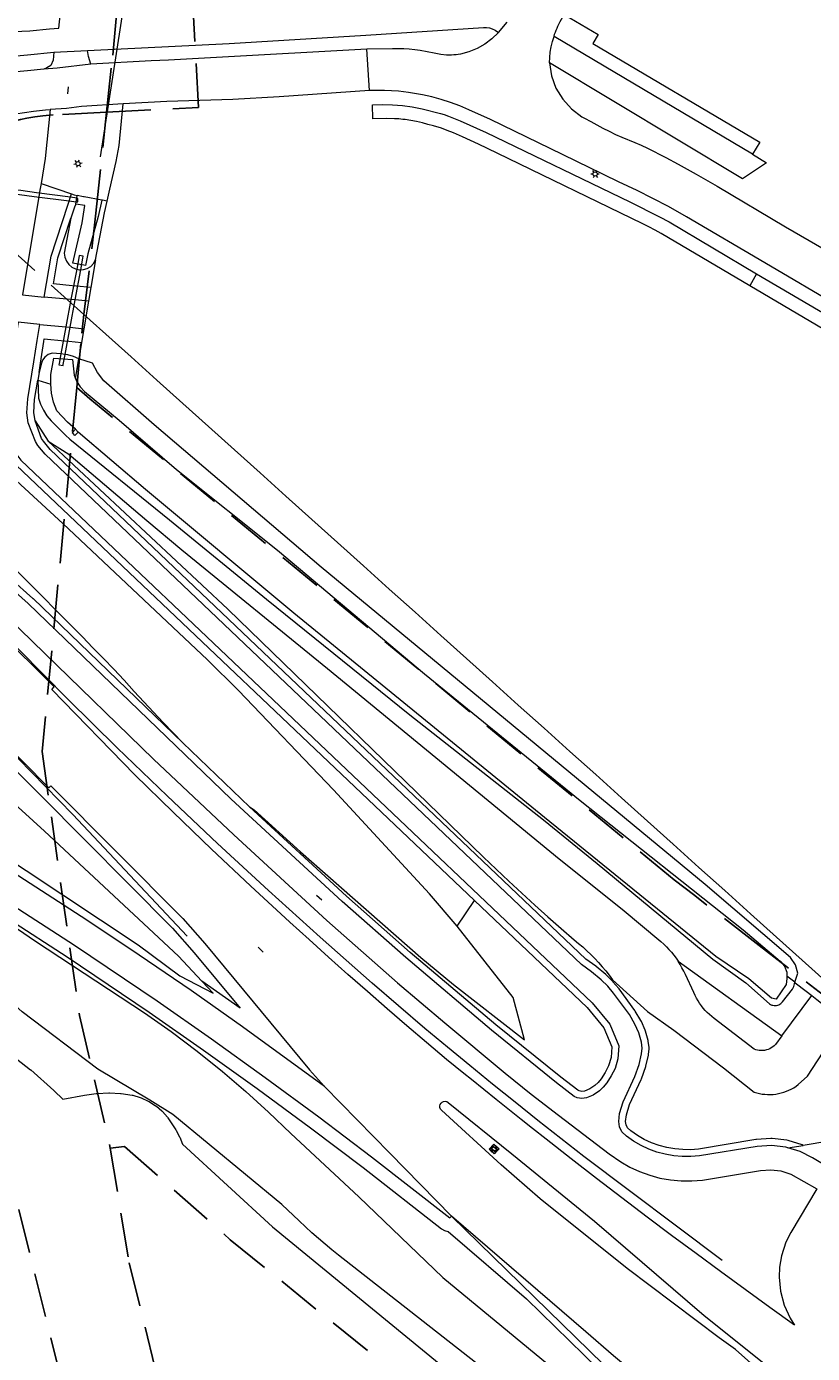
# Model space of a CAD drawing. Header units: metres. Extents: x 89872 to 94585, y 463299 to 469000.
# Tile 64 of 230: x 90656 to 90769, y 464753 to 464944. Entities that reach past the tile are written whole.
import ezdxf
from ezdxf.enums import TextEntityAlignment as Align

# ---------------------------------------------------------------- set-up
doc = ezdxf.new("R2010")
doc.units = ezdxf.units.M
doc.linetypes.add('HIDDEN', pattern=[9.525, 6.35, -3.175])
doc.layers.get('0').update_dxf_attribs({"linetype": 'CONTINUOUS'})
for name, color, linetype, lineweight in [('B-WE-BV-GELEIDECONSTRUCTIE-G', 251, 'CONTINUOUS', 13), ('B-WE-GR-BEPLANTING_CULTUUR-G', 251, 'CONTINUOUS', 13), ('B-WE-KL-ET_LS_OV_LICHTMAST-S', 251, 'CONTINUOUS', 13), ('B-WE-KW-KUNSTWERK_DUIKER-G', 251, 'CONTINUOUS', 13), ('B-WE-OG-TOPOGRAFIE_STRAATNAAM-T18', 251, 'CONTINUOUS', 13), ('B-WE-OG-TOPOGRAFIE_WATER-GV', 251, 'CONTINUOUS', 13), ('B-WE-VH-VERHARDING-GV', 251, 'CONTINUOUS', 13), ('B-WE-VV-VERKEERSTEKEN-G', 251, 'CONTINUOUS', 13), ('Percelen', 10, 'HIDDEN', 25)]:
    doc.layers.add(name, color=color, linetype=linetype, lineweight=lineweight)
doc.styles.get("Standard").update_dxf_attribs({"font": 'isocp.shx'})

# ---------------------------------------------------------------- blocks, each defined once
blk = doc.blocks.new('Q_LICHTMAST')
for points in [[(-0.26, 0.15), (-0.52, 0.3)], [(0, 0.3), (0, 0.6)], [(0.26, 0.15), (0.52, 0.3)], [(-0.26, -0.15), (-0.52, -0.3)], [(0, -0.3), (0, -0.6)], [(0.26, -0.15), (0.52, -0.3)]]:
    blk.add_lwpolyline(points)
blk.add_circle((0, 0), 0.3)
blk = doc.blocks.new('Q_VERKEERSBORD')
for points in [[(-0.5, 0.5), (0.5, 0.5), (0.5, -0.5), (-0.5, -0.5)], [(-0.37, 0.22), (0.36, 0.22), (0.36, -0.21), (-0.37, -0.21)]]:
    blk.add_lwpolyline(points, close=True)
for points in [[(-0.44, 0.46), (0.44, 0.46, -0.414214), (0.46, 0.44), (0.46, -0.44, -0.414214), (0.44, -0.46), (-0.44, -0.46, -0.414214), (-0.46, -0.44), (-0.46, 0.44), (-0.46, 0.44), (-0.46, 0.45), (-0.46, 0.45), (-0.46, 0.45), (-0.46, 0.45), (-0.46, 0.45), (-0.46, 0.45), (-0.46, 0.46), (-0.46, 0.46), (-0.46, 0.46), (-0.45, 0.46), (-0.45, 0.46), (-0.45, 0.46), (-0.45, 0.46), (-0.45, 0.46), (-0.45, 0.46), (-0.44, 0.46), (-0.44, 0.46)], [(-0.29, 0.16), (0.28, 0.16, -0.414214), (0.3, 0.14), (0.3, -0.13, -0.414214), (0.28, -0.16), (-0.29, -0.16, -0.414214), (-0.31, -0.13), (-0.31, 0.14), (-0.31, 0.14), (-0.31, 0.14), (-0.31, 0.14), (-0.31, 0.15), (-0.31, 0.15), (-0.31, 0.15), (-0.3, 0.15), (-0.3, 0.15), (-0.3, 0.15), (-0.3, 0.16), (-0.3, 0.16), (-0.3, 0.16), (-0.3, 0.16), (-0.29, 0.16), (-0.29, 0.16), (-0.29, 0.16), (-0.29, 0.16), (-0.29, 0.16)]]:
    blk.add_lwpolyline(points, format="xyb")

msp = doc.modelspace()

# ---------------------------------------------------------------- linework, layer by layer
at = {"layer": 'B-WE-BV-GELEIDECONSTRUCTIE-G'}
for p, q in [((90663.2, 464918.89), (90663.39, 464920.1)), ((90664.51, 464918.67), (90663.2, 464918.89))]:
    msp.add_line(p, q, dxfattribs=at)
for points in [[(90756.29, 464766.69), (90736.36, 464781.68), (90733.06, 464784.27), (90729.77, 464786.87), (90726.49, 464789.49), (90723.22, 464792.12), (90719.97, 464794.77), (90716.73, 464797.43), (90713.49, 464800.1), (90705.91, 464806.64), (90698.4, 464813.27), (90690.97, 464819.98), (90683.61, 464826.77), (90676.35, 464833.63), (90669.17, 464840.56), (90662.07, 464847.58), (90655.04, 464854.68), (90647.52, 464862.17), (90638.76, 464870.59)], [(90637.15, 464857.18), (90662.79, 464830.95), (90679.24, 464813.41)]]:
    msp.add_lwpolyline(points, dxfattribs=at)
at = {"layer": 'B-WE-GR-BEPLANTING_CULTUUR-G'}
for p, q in [((90663.15, 464893.78), (90663.63, 464896.58)), ((90657.73, 464893.52), (90659.61, 464892.93)), ((90766.77, 464806.78), (90765.63, 464807.66))]:
    msp.add_line(p, q, dxfattribs=at)
msp.add_lwpolyline([(90667.7, 464919.3), (90668.11, 464921.05), (90669.03, 464925.03), (90669.45, 464927.33), (90670.03, 464933.31)], dxfattribs=at)
at = {"layer": 'B-WE-KW-KUNSTWERK_DUIKER-G'}
msp.add_line((90670.34, 464949.22), (90666.71, 464925.71), dxfattribs=at)
for points in [[(90657.56, 464920.52), (90655.29, 464920.83), (90654.69, 464920.91), (90654.46, 464920.94), (90654.38, 464920.35), (90654.6, 464920.33), (90655.08, 464920.26), (90657.22, 464919.99), (90662.25, 464919.35), (90663.25, 464919.22), (90663.52, 464919.19), (90663.51, 464919.71), (90663.33, 464919.74), (90662.42, 464919.86), (90657.56, 464920.52)], [(90663.11, 464905.07), (90663.91, 464909.43), (90664.21, 464911.1), (90664.27, 464911.39), (90663.71, 464911.49), (90663.64, 464911.13), (90663.34, 464909.51), (90662.51, 464905.12), (90661.78, 464901.19), (90661.04, 464897.29), (90660.79, 464895.91), (90660.75, 464895.74), (90661.38, 464895.62), (90661.4, 464895.76), (90661.67, 464897.22), (90662.38, 464901.13), (90663.11, 464905.07)]]:
    msp.add_lwpolyline(points, dxfattribs=at)
at = {"layer": 'B-WE-OG-TOPOGRAFIE_STRAATNAAM-T18'}
for p, q in [((90662.04, 464934.78), (90662.14, 464935.78)), ((90697.88, 464819.32), (90698.63, 464818.66)), ((90689.48, 464811.83), (90690.17, 464811.12))]:
    msp.add_line(p, q, dxfattribs=at)
at = {"layer": 'B-WE-OG-TOPOGRAFIE_WATER-GV'}
for p, q in [((90657.92, 464894.63), (90657.73, 464893.52)), ((90663.15, 464886.44), (90663.54, 464886.05))]:
    msp.add_line(p, q, dxfattribs=at)
for points in [[(90666.95, 464919.44), (90666.43, 464917.09), (90664.96, 464911.72), (90664.61, 464910.06), (90662.76, 464910.39), (90664.11, 464916.16), (90664.51, 464918.67)], [(90666.95, 464919.44), (90664.43, 464919.91), (90664.3, 464919.93), (90663.39, 464920.1)], [(90666.06, 464910.84), (90667.32, 464917.62), (90667.7, 464919.3)], [(90667.7, 464919.3), (90667.04, 464919.43), (90666.95, 464919.44)], [(90663.2, 464918.89), (90663.01, 464918.43), (90662.49, 464916.85)], [(90662.49, 464916.85), (90661.51, 464911.83), (90661.61, 464911.23), (90661.86, 464910.66), (90662.2, 464910.2), (90662.65, 464909.82), (90663.16, 464909.55), (90663.34, 464909.51), (90663.72, 464909.43), (90663.91, 464909.43), (90664.29, 464909.44), (90664.84, 464909.6), (90665.35, 464909.9), (90665.77, 464910.33), (90666.06, 464910.84)], [(90663.63, 464896.58), (90662.89, 464896.94), (90662.07, 464897.18), (90661.67, 464897.22), (90661.04, 464897.29), (90659.8, 464897.42), (90659.24, 464897.2), (90658.76, 464896.84), (90658.42, 464896.38), (90658.21, 464895.84), (90657.92, 464894.63)], [(90659.61, 464892.93), (90659.63, 464894.32), (90660.03, 464896.69), (90662.75, 464896.49), (90662.95, 464894.24), (90663.15, 464893.78)], [(90766.77, 464806.78), (90767.19, 464808.07), (90766.89, 464809.31), (90766.15, 464810.36), (90753.88, 464820.85), (90698.56, 464866.58), (90674.47, 464887.1), (90667.25, 464893.44), (90666.34, 464894.64), (90665.63, 464895.97), (90663.63, 464896.58)], [(90657.73, 464893.52), (90657.82, 464890.91), (90658.13, 464890.04), (90658.53, 464889.2), (90659.04, 464888.4), (90659.64, 464887.65), (90661.73, 464885.61), (90662.33, 464885.02), (90676.69, 464873.41), (90690.66, 464861.95), (90711.33, 464845.32), (90730.56, 464830.2), (90738.32, 464823.91), (90754.95, 464810.09), (90759.74, 464806.69), (90763.13, 464803.65), (90763.29, 464803.56), (90763.45, 464803.5), (90763.62, 464803.46), (90763.79, 464803.44), (90763.96, 464803.43), (90764.14, 464803.45), (90764.31, 464803.49), (90764.47, 464803.55), (90764.62, 464803.63), (90764.77, 464803.73), (90764.9, 464803.84), (90765.02, 464803.97), (90766.44, 464805.78), (90766.53, 464805.97), (90766.61, 464806.16), (90766.68, 464806.36), (90766.73, 464806.57), (90766.77, 464806.78)], [(90663.15, 464886.44), (90662.01, 464887.47), (90660.45, 464889.12), (90659.99, 464890.36), (90659.71, 464891.66), (90659.61, 464892.93)], [(90663.15, 464893.78), (90663.31, 464893.38), (90663.81, 464892.58), (90664.44, 464891.89), (90669.47, 464887.74), (90677.73, 464880.66), (90692.25, 464869.02), (90713.43, 464851.19)], [(90663.54, 464886.05), (90663.08, 464885.57), (90662.81, 464885.84), (90662.69, 464885.95), (90663.15, 464886.44)], [(90765.63, 464807.66), (90765.64, 464807.3), (90765.51, 464806.46), (90764.07, 464804.36), (90763.42, 464804.5), (90760.14, 464807.29), (90755.4, 464810.51), (90730.72, 464830.5), (90694.62, 464859.93), (90673.25, 464877.76), (90663.54, 464886.05)], [(90713.43, 464851.19), (90735.87, 464832.94), (90759.34, 464814.31), (90764.68, 464809.84), (90765.29, 464809.12), (90765.62, 464808.24), (90765.63, 464807.66)]]:
    msp.add_lwpolyline(points, dxfattribs=at)
at = {"layer": 'B-WE-VH-VERHARDING-GV'}
for p, q in [((90724.08, 464943.58), (90725.35, 464945.07)), ((90760.68, 464926.08), (90732.09, 464943.05)), ((90660.02, 464940.78), (90664.9, 464941.01)), ((90705.51, 464935.25), (90705.12, 464941.2)), ((90658.2, 464921.84), (90662.59, 464920.37)), ((90662.06, 464918.74), (90662.59, 464920.37)), ((90666.06, 464910.84), (90665.38, 464906.86)), ((90793.11, 464892.32), (90762.43, 464910.42)), ((90761.25, 464908.85), (90760.29, 464907.12)), ((90761.25, 464908.85), (90793.09, 464890.09)), ((90665.38, 464906.86), (90665.04, 464904.88)), ((90665.04, 464904.88), (90664.37, 464900.93)), ((90664.37, 464900.93), (90664.03, 464898.96)), ((90664.03, 464898.96), (90663.63, 464896.58)), ((90657.33, 464887.64), (90659.21, 464884.72)), ((90660.07, 464849.32), (90639.01, 464870.31)), ((90659.32, 464834.79), (90637.15, 464857.18)), ((90678.63, 464841.25), (90688.22, 464832.07)), ((90718.13, 464814.87), (90720.62, 464818.56)), ((90749.96, 464809.8), (90764.89, 464799.04)), ((90764.89, 464799.04), (90769.23, 464804.85)), ((90708.44, 464782.15), (90699.04, 464791.76)), ((90771.68, 464783.89), (90767.98, 464783.28)), ((90717.3, 464773.1), (90708.44, 464782.15)), ((90765.79, 464782.93), (90767.98, 464783.28))]:
    msp.add_line(p, q, dxfattribs=at)
for points in [[(90660.76, 464944.25), (90661.67, 464952.86), (90664.17, 464974.32), (90665.7, 464985.2), (90670.65, 465016)], [(90732.09, 464943.05), (90732.18, 464943.35), (90732.29, 464943.65), (90732.4, 464943.95), (90732.53, 464944.24), (90732.66, 464944.53), (90732.98, 464945.17), (90733.57, 464946.2)], [(90733.57, 464946.2), (90738.45, 464943.32), (90737.67, 464942.03), (90761.74, 464927.79), (90760.68, 464926.08)], [(90617.17, 464921.99), (90618.18, 464923.72), (90619.8, 464926.11), (90621.41, 464927.89), (90625.08, 464931.84), (90627.97, 464934.49), (90639.46, 464941.39), (90640.3, 464941.54), (90641.3, 464941.72), (90647.62, 464943.15), (90650.79, 464943.61), (90656.56, 464943.85), (90659.43, 464944.12), (90660.76, 464944.25)], [(90664.9, 464941.01), (90685.28, 464942.01), (90704.96, 464943.23), (90721.91, 464944.31), (90722.34, 464944.32), (90722.78, 464944.26), (90723.19, 464944.13), (90723.59, 464943.94), (90723.95, 464943.7), (90724.08, 464943.58)], [(90724.08, 464943.58), (90723.15, 464942.69), (90722.12, 464941.93), (90721.01, 464941.29), (90719.83, 464940.8), (90718.6, 464940.46), (90718.28, 464940.43), (90717.97, 464940.4), (90717.66, 464940.38), (90717.34, 464940.35), (90717.03, 464940.33), (90716.58, 464940.36), (90715.79, 464940.45), (90714.81, 464940.64), (90712.83, 464941.01), (90712.04, 464941.11), (90711.24, 464941.18), (90710.44, 464941.23), (90709.64, 464941.26), (90708.84, 464941.27), (90705.12, 464941.2)], [(90731.46, 464939.21), (90731.47, 464939.99), (90731.54, 464940.77), (90731.67, 464941.54), (90731.85, 464942.31), (90732.09, 464943.05)], [(90642.52, 464938.1), (90643.81, 464938.47), (90648.88, 464939.55), (90653.64, 464940.15), (90656.27, 464940.37), (90660.02, 464940.78)], [(90660.02, 464940.78), (90659.93, 464939.6), (90659.6, 464938.84), (90659.05, 464938.53), (90658.58, 464938.3)], [(90665.36, 464939.02), (90665.05, 464940.13), (90664.9, 464941.01)], [(90705.12, 464941.2), (90683.46, 464940.02), (90676.56, 464939.64), (90674.06, 464939.51), (90665.36, 464939.02)], [(90658.58, 464938.3), (90656.23, 464938.08), (90653.12, 464937.8), (90650.25, 464937.1), (90646.64, 464935.73), (90645.11, 464935.25), (90644.76, 464935.29), (90644.05, 464935.43)], [(90665.36, 464939.02), (90660.54, 464938.48), (90658.58, 464938.3)], [(90760.68, 464926.08), (90762.68, 464924.82), (90759.24, 464922.52), (90731.46, 464939.21)], [(90731.46, 464939.21), (90731.74, 464937.35), (90732.37, 464935.59), (90733.34, 464933.98), (90734.59, 464932.59), (90736.1, 464931.47), (90736.5, 464931.25), (90737.37, 464930.76), (90738.26, 464930.29), (90739.14, 464929.83), (90740.04, 464929.38), (90740.93, 464928.93), (90741.86, 464928.51), (90743.71, 464927.74), (90744.62, 464927.35), (90745.54, 464926.93), (90748.19, 464925.6), (90749.97, 464924.65), (90752.58, 464923.18), (90755.59, 464921.46), (90765.43, 464915.59)], [(90705.51, 464935.25), (90692.48, 464934.34), (90685.81, 464933.94), (90676.3, 464933.67), (90670.03, 464933.31)], [(90762.43, 464910.42), (90751.17, 464917.06), (90748.56, 464918.56), (90744.07, 464920.82), (90741.38, 464922.11), (90733.31, 464926.04), (90722.96, 464931.05), (90719.81, 464932.47), (90718.51, 464933.02), (90717.19, 464933.51), (90715.85, 464933.94), (90714.49, 464934.32), (90713.12, 464934.64), (90711.13, 464934.98), (90709.69, 464935.16), (90708.68, 464935.22), (90707.68, 464935.25), (90705.51, 464935.25)], [(90670.03, 464933.31), (90664.03, 464932.96), (90661.87, 464932.67), (90659.52, 464932.49)], [(90760.29, 464907.12), (90747.52, 464914.65), (90746.66, 464915.12), (90745.76, 464915.61), (90744.88, 464916.04), (90723.89, 464926.23), (90721.19, 464927.52), (90718.9, 464928.59), (90717.6, 464929.13), (90716.7, 464929.5), (90715.87, 464929.8), (90714.74, 464930.14), (90713.93, 464930.37), (90713.12, 464930.58), (90712.29, 464930.76), (90711.47, 464930.91), (90710.63, 464931.05), (90710.33, 464931.09), (90710.03, 464931.12), (90709.72, 464931.15), (90709.42, 464931.17), (90709.11, 464931.18), (90707.95, 464931.21), (90706.01, 464931.17), (90705.92, 464933.17), (90707.36, 464933.22), (90708.8, 464933.18), (90710.24, 464933.08), (90711.67, 464932.89), (90713.08, 464932.63), (90715.72, 464931.92)], [(90630.83, 464902.76), (90631.13, 464905.02), (90631.47, 464907.73), (90632.02, 464910.83), (90632.82, 464913.28), (90633.93, 464915.83), (90635.39, 464918.59), (90636.88, 464920.82), (90637.98, 464922.08), (90638.99, 464923.23), (90640.4, 464924.67), (90641.87, 464925.95), (90643.46, 464927.14), (90645.33, 464928.4), (90647.56, 464929.54), (90649.95, 464930.46), (90652.12, 464931.2), (90654.51, 464931.87), (90657.12, 464932.27), (90658.84, 464932.44), (90659.52, 464932.49)], [(90659.52, 464932.49), (90658.77, 464925.44), (90658.2, 464921.84)], [(90715.72, 464931.92), (90716.28, 464931.77), (90716.87, 464931.56), (90718.56, 464930.9), (90722.33, 464929.19), (90743.01, 464919.2), (90743.87, 464918.78), (90744.72, 464918.36), (90745.57, 464917.93), (90746.42, 464917.5), (90747.27, 464917.06), (90748.65, 464916.32), (90761.25, 464908.85)], [(90658.2, 464921.84), (90658.04, 464920.9), (90657.87, 464919.91), (90656, 464908.73), (90655.53, 464905.8), (90658.67, 464905.49)], [(90662.59, 464920.37), (90662.98, 464920.24), (90663.39, 464920.1)], [(90658.67, 464905.49), (90659.66, 464911.39), (90662.06, 464918.74)], [(90665.38, 464906.86), (90663.3, 464907.06), (90662.7, 464907.12), (90660, 464907.38), (90660.63, 464911.15), (90662.49, 464916.85)], [(90765.43, 464915.59), (90776.59, 464909.15), (90796.2, 464897.55)], [(90847.15, 464855.88), (90845.33, 464856.95), (90760.29, 464907.12)], [(90665.04, 464904.88), (90663.11, 464905.07), (90662.51, 464905.12), (90658.67, 464905.49)], [(90658, 464901.55), (90654.92, 464901.85), (90654.58, 464899.69), (90654.07, 464896.54), (90653.02, 464890.93), (90652.94, 464889.3), (90653.03, 464887.5), (90653.23, 464885.79), (90648.56, 464885.05), (90648.28, 464884.62)], [(90765.79, 464782.93), (90765.5, 464783.02), (90763.39, 464783.26), (90761.34, 464783.12), (90753.04, 464781.76), (90751.81, 464781.66), (90750.57, 464781.67), (90749.33, 464781.78), (90748.12, 464782), (90746.92, 464782.32), (90745.76, 464782.74), (90744.63, 464783.26), (90743.56, 464783.87), (90742.51, 464784.6), (90741.85, 464785.22), (90741.51, 464785.93), (90741.4, 464786.7), (90741.52, 464787.89), (90742.04, 464789.54), (90743.72, 464793.2), (90744.35, 464794.95), (90744.71, 464796.45), (90744.78, 464797.3), (90744.68, 464798.14), (90744.3, 464799.47), (90743.75, 464800.74), (90742.94, 464802.12), (90740.65, 464805.23), (90739.82, 464806.21), (90738.9, 464807.11), (90737.51, 464808.28), (90736.05, 464809.36), (90658.78, 464882.87), (90657.73, 464884.12), (90657.38, 464884.68), (90656.36, 464887.38), (90656.14, 464888.81), (90656.28, 464890.83), (90657.15, 464896.15), (90657.62, 464899.25), (90658, 464901.55)], [(90658, 464901.55), (90661.78, 464901.19), (90662.38, 464901.13), (90664.37, 464900.93)], [(90657.92, 464894.63), (90658.14, 464895.99), (90658.61, 464899.09), (90658.67, 464899.48), (90661.58, 464899.19), (90662.19, 464899.14), (90664.03, 464898.96)], [(90657.33, 464887.64), (90657.14, 464888.85), (90657.27, 464890.71), (90657.73, 464893.52)], [(90767.98, 464783.28), (90767.84, 464783.34), (90765.8, 464783.97), (90765.62, 464784.01), (90763.5, 464784.25), (90763.32, 464784.26), (90761.27, 464784.12), (90761.17, 464784.11), (90752.92, 464782.75), (90751.77, 464782.66), (90750.62, 464782.67), (90749.47, 464782.77), (90748.33, 464782.97), (90747.22, 464783.27), (90746.14, 464783.67), (90745.09, 464784.15), (90744.09, 464784.72), (90743.14, 464785.38), (90742.67, 464785.82), (90742.48, 464786.22), (90742.4, 464786.72), (90742.51, 464787.69), (90742.98, 464789.18), (90744.63, 464792.78), (90744.67, 464792.86), (90745.29, 464794.62), (90745.32, 464794.72), (90745.68, 464796.22), (90745.71, 464796.37), (90745.78, 464797.21), (90745.77, 464797.41), (90745.67, 464798.25), (90745.64, 464798.41), (90745.26, 464799.74), (90745.22, 464799.86), (90744.67, 464801.13), (90744.61, 464801.25), (90743.8, 464802.63), (90743.74, 464802.72), (90741.46, 464805.83), (90741.41, 464805.88), (90740.58, 464806.86), (90740.52, 464806.93), (90739.6, 464807.83), (90739.54, 464807.88), (90738.15, 464809.05), (90738.1, 464809.09), (90736.69, 464810.13), (90659.51, 464883.55), (90658.54, 464884.71), (90658.28, 464885.12), (90657.33, 464887.64)], [(90649.4, 464883.79), (90653.57, 464884.59), (90653.95, 464883.94), (90654.55, 464882.93), (90655.3, 464882), (90737.6, 464803.81), (90740.14, 464800.74), (90741.41, 464797.64), (90741.3, 464795.77), (90740.88, 464794.37), (90740.33, 464793.29), (90739.69, 464792.27), (90739.19, 464791.66), (90738.62, 464791.12), (90737.73, 464790.53), (90736.75, 464790.14), (90736.09, 464790.04), (90735.43, 464790.15), (90734.99, 464790.34)], [(90720.62, 464818.56), (90654.61, 464881.28), (90654.52, 464881.38), (90653.77, 464882.31), (90653.69, 464882.42), (90653.09, 464883.43), (90653.07, 464883.48), (90650.32, 464882.95)], [(90718.13, 464814.87), (90714.13, 464819.51), (90700.32, 464834.5), (90686.62, 464848.79), (90682.19, 464853.22), (90661.36, 464872.88), (90650.32, 464882.95)], [(90659.21, 464884.72), (90662.22, 464882.86), (90673.43, 464873.28), (90678.48, 464869.09), (90699.48, 464852), (90732.83, 464824.58), (90741.92, 464817.29), (90747.49, 464812.64), (90747.89, 464812.27), (90748.27, 464811.9), (90748.64, 464811.5), (90749, 464811.1), (90749.34, 464810.68), (90749.66, 464810.24), (90749.96, 464809.8)], [(90659.21, 464884.72), (90685.09, 464860.53), (90721.93, 464824.82), (90723.75, 464823.06), (90725.59, 464821.33), (90727.45, 464819.61), (90729.32, 464817.9), (90731.2, 464816.21), (90733.1, 464814.54), (90735.01, 464812.88), (90735.63, 464812.38), (90736.24, 464811.87), (90736.83, 464811.33), (90737.4, 464810.78), (90737.96, 464810.21), (90738.5, 464809.63), (90739.03, 464809.02), (90739.53, 464808.41), (90740.02, 464807.78), (90740.49, 464807.13), (90745.53, 464802.57), (90749.35, 464799.87), (90756.48, 464794.47), (90760.92, 464790.96), (90761.29, 464790.85), (90761.68, 464790.75), (90762.06, 464790.68), (90762.46, 464790.64), (90762.85, 464790.61), (90763.25, 464790.61), (90763.64, 464790.63), (90764.03, 464790.67), (90764.42, 464790.74), (90764.81, 464790.83), (90765.18, 464790.94), (90765.56, 464791.07), (90765.92, 464791.22), (90766.27, 464791.4), (90766.62, 464791.59), (90766.95, 464791.81), (90767.27, 464792.04), (90768.62, 464793.26), (90773.82, 464801.27)], [(90734.99, 464790.34), (90732.43, 464792.3), (90723.07, 464799.88), (90710.74, 464810.33), (90701.55, 464818.43), (90685.59, 464833.16), (90656.34, 464861.33), (90649.85, 464867.1), (90644.88, 464871.14), (90639.46, 464876.43)], [(90645.01, 464875.75), (90643.65, 464873.74), (90645.54, 464871.89), (90650.48, 464867.88), (90650.51, 464867.85), (90657.01, 464862.07), (90657.04, 464862.05), (90678.63, 464841.25)], [(90678.63, 464841.25), (90677.22, 464842.73), (90675.81, 464844.21), (90674.41, 464845.7), (90673.01, 464847.19), (90671.61, 464848.69), (90670.15, 464850.28), (90668.67, 464851.86), (90667.18, 464853.43), (90665.67, 464854.98), (90664.15, 464856.52), (90645.01, 464875.75)], [(90638.93, 464871.98), (90641.48, 464869.47), (90642.78, 464868.32), (90647.59, 464864.43), (90653.45, 464859.26), (90674.41, 464838.93), (90685.95, 464828), (90699.35, 464815.69), (90709.56, 464806.71), (90716.36, 464800.92), (90725.07, 464793.66), (90728.79, 464790.68), (90732.74, 464787.65)], [(90637.24, 464854.72), (90658.19, 464833.67), (90677.14, 464814.58), (90680.27, 464811.04), (90686.9, 464803.03), (90681.37, 464806.92)], [(90719.08, 464793.65), (90716.61, 464795.65), (90713.74, 464798.08), (90710.89, 464800.51), (90708.05, 464802.97), (90705.22, 464805.43), (90702.4, 464807.91), (90699.59, 464810.41), (90696.8, 464812.92), (90694.02, 464815.44), (90688.37, 464820.66), (90682.76, 464825.93), (90677.22, 464831.26), (90671.73, 464836.65), (90659.76, 464848.94), (90660.07, 464849.32)], [(90658.69, 464828.56), (90645.64, 464840.42), (90644.18, 464841.31), (90642.65, 464842.07), (90641.06, 464842.67), (90639.77, 464843.04), (90638.46, 464843.31), (90637.13, 464843.48), (90636.11, 464843.48)], [(90633.87, 464837.12), (90634.55, 464836.65), (90641.57, 464832.33), (90656.07, 464822.87), (90672.19, 464812.17), (90678.17, 464807.7), (90682.97, 464805.2), (90681.37, 464806.92)], [(90699.04, 464791.76), (90687.22, 464800.37), (90679.81, 464805.58), (90672.33, 464810.7), (90664.8, 464815.74), (90636.16, 464834.19), (90633.72, 464835.86)], [(90659.32, 464834.79), (90659.61, 464835.08), (90678.6, 464815.95), (90681.79, 464812.34), (90696.85, 464794.15), (90699.04, 464791.76)], [(90701.04, 464767.46), (90700.06, 464768.25), (90699.1, 464769.05), (90698.14, 464769.87), (90697.2, 464770.7), (90696.28, 464771.54), (90695.36, 464772.4), (90692.87, 464774.74), (90677.16, 464787.72), (90673.87, 464789.77), (90666.39, 464794.28), (90655.5, 464802.53), (90645.24, 464811.75), (90629.02, 464826.11), (90623.95, 464831.24)], [(90633.19, 464831.4), (90663.04, 464812.1), (90674.92, 464804.1), (90682.75, 464798.63), (90690.5, 464793.07), (90698.19, 464787.41), (90705.81, 464781.65), (90717.09, 464772.84), (90717.3, 464773.1)], [(90688.22, 464832.07), (90688.9, 464831.62), (90695.55, 464825.58), (90712.92, 464810.35), (90717.59, 464806.45), (90727.84, 464798.47), (90726.19, 464804.59), (90718.13, 464814.87)], [(90720.62, 464818.56), (90736.87, 464803.12), (90739.27, 464800.22), (90740.4, 464797.48), (90740.31, 464795.95), (90739.94, 464794.74), (90739.46, 464793.78), (90738.88, 464792.85), (90738.46, 464792.34), (90737.99, 464791.91), (90737.27, 464791.42), (90736.49, 464791.11), (90736.1, 464791.06), (90735.71, 464791.12), (90735.5, 464791.21), (90733.05, 464793.09), (90723.71, 464800.65), (90711.39, 464811.09), (90702.22, 464819.17), (90688.22, 464832.07)], [(90681.37, 464806.92), (90678.01, 464810.54), (90658.69, 464828.56)], [(90636.99, 464826.56), (90661.94, 464810.43), (90673.79, 464802.45), (90681.59, 464797), (90689.33, 464791.46), (90697, 464785.81), (90704.59, 464780.07), (90715.86, 464771.26), (90716.3, 464771), (90716.8, 464770.86), (90716.84, 464770.85), (90728.1, 464761.16), (90740.5, 464749.06)], [(90638.03, 464825.54), (90647.77, 464819.28), (90657.42, 464812.7), (90673.09, 464802.39), (90676.93, 464799.69), (90680.68, 464796.87), (90684.34, 464793.93), (90687.71, 464791.05), (90690.98, 464788.07), (90694.17, 464784.99), (90703.95, 464775.88), (90716.07, 464764.25), (90730.31, 464752.48), (90735.6, 464748.19), (90745.68, 464740.62)], [(90764.89, 464799.04), (90763.97, 464797.8), (90763.79, 464797.63), (90763.59, 464797.47), (90763.38, 464797.33), (90763.15, 464797.2), (90762.92, 464797.1), (90762.67, 464797.03), (90762.42, 464796.97), (90762.17, 464796.94), (90761.92, 464796.93), (90761.66, 464796.95), (90761.41, 464796.99), (90761.16, 464797.05), (90760.92, 464797.14), (90755.17, 464801.58), (90754.82, 464801.84), (90754.48, 464802.12), (90754.16, 464802.41), (90753.86, 464802.73), (90753.58, 464803.06), (90753.31, 464803.4), (90753.06, 464803.75), (90752.83, 464804.12), (90752.62, 464804.5), (90752.42, 464804.89), (90752.25, 464805.3), (90751.01, 464807.91), (90750.78, 464808.4), (90750.52, 464808.87), (90750.25, 464809.34), (90749.96, 464809.8)], [(90766.77, 464806.78), (90766.83, 464806.72), (90768.4, 464805.5), (90769.23, 464804.85)], [(90769.23, 464804.85), (90769.96, 464804.28), (90771.53, 464803.06), (90773.09, 464801.84), (90773.82, 464801.27)], [(90652.64, 464797.34), (90656.68, 464794.18), (90656.73, 464794.14), (90660.06, 464791.17), (90660.1, 464791.13), (90661.33, 464789.92), (90664.48, 464790.49), (90666.16, 464790.75), (90666.27, 464790.76), (90667.94, 464790.85), (90668.04, 464790.85), (90669.63, 464790.77), (90669.73, 464790.76), (90671.3, 464790.52), (90671.43, 464790.49), (90672.5, 464790.18), (90672.63, 464790.13), (90673.64, 464789.67), (90673.77, 464789.6), (90674.7, 464789), (90674.81, 464788.91), (90675.6, 464788.24), (90675.7, 464788.14), (90676.39, 464787.36), (90676.47, 464787.26), (90677.06, 464786.39), (90677.62, 464785.51), (90677.66, 464785.44), (90678.14, 464784.53), (90678.18, 464784.45), (90678.59, 464783.47), (90691.56, 464771.55), (90715.56, 464751.87)], [(90728.99, 464785.72), (90727.35, 464787.01), (90723.75, 464789.88), (90720.18, 464792.76), (90719.08, 464793.65)], [(90724.47, 464780.46), (90715.88, 464788.35), (90715.74, 464788.52), (90715.66, 464788.73), (90715.64, 464788.96), (90715.7, 464789.17), (90715.81, 464789.37)], [(90715.81, 464789.37), (90715.98, 464789.52), (90716.19, 464789.61), (90716.41, 464789.63), (90716.63, 464789.59), (90716.83, 464789.48), (90725.99, 464782.05)], [(90732.74, 464787.65), (90740.01, 464782.07), (90741.69, 464780.91), (90743.03, 464780.15), (90744.42, 464779.5), (90745.87, 464778.98), (90747.35, 464778.58), (90748.87, 464778.31), (90750.4, 464778.17), (90751.93, 464778.16), (90753.47, 464778.28), (90761.82, 464779.65), (90763.31, 464779.76), (90764.78, 464779.59), (90766.2, 464779.15), (90769.94, 464777.02)], [(90766.73, 464757.38), (90763.16, 464759.93), (90759.61, 464762.51), (90756.07, 464765.09), (90752.54, 464767.7), (90749.02, 464770.32), (90745.51, 464772.96), (90741.85, 464775.73), (90738.21, 464778.53), (90734.57, 464781.34), (90730.95, 464784.17), (90728.99, 464785.72)], [(90725.99, 464782.05), (90737.92, 464772.37), (90753.72, 464758.75), (90762.32, 464751.91), (90766.15, 464749.06), (90778.41, 464740.37), (90802.02, 464724.52)], [(90771.72, 464780.04), (90769.3, 464781.47), (90767.54, 464782.39), (90765.79, 464782.93)], [(90801.05, 464723.8), (90797.87, 464725.88), (90770.71, 464743.02), (90768.32, 464744.9), (90758.25, 464753.86), (90755.86, 464755.57), (90742.62, 464765.55), (90730.08, 464775.58), (90724.47, 464780.46)], [(90769.94, 464777.02), (90766.22, 464770.74), (90765.5, 464769.32), (90764.85, 464767.37), (90764.56, 464765.74), (90764.5, 464764.31), (90764.69, 464762.26), (90765.23, 464760.28), (90766.08, 464758.41), (90766.73, 464757.38)], [(90793.57, 464713.39), (90790.16, 464715.72), (90769.9, 464730.15), (90765.61, 464733.26), (90761.36, 464736.42), (90757.15, 464739.64), (90752.97, 464742.9), (90748.83, 464746.21), (90744.73, 464749.57), (90740.67, 464752.98), (90736.65, 464756.43), (90717.3, 464773.1)], [(90717.3, 464773.1), (90741.19, 464749.78)], [(90806.29, 464689.9), (90798.87, 464696.89), (90792.01, 464702.11), (90781.07, 464709.64), (90775.51, 464713.3), (90765.92, 464719.24), (90758.55, 464724.44), (90742.46, 464735.18), (90738.73, 464737.93), (90701.04, 464767.46)]]:
    msp.add_lwpolyline(points, dxfattribs=at)
at = {"layer": 'Percelen'}
for p, q in [((90664.37, 464902.96), (90652.27, 464913.84)), ((90654.98, 464774.02), (90670.13, 464713.46))]:
    msp.add_line(p, q, dxfattribs=at)
for points in [[(90667.65, 464932.15), (90680.89, 464932.8), (90679.99, 464949.04), (90673.24, 464948.66), (90669.3, 464948.42)], [(90667.65, 464932.15), (90668.52, 464940.35), (90669.3, 464948.42)], [(90667.65, 464932.15), (90659.93, 464931.72), (90658.44, 464931.61), (90657.29, 464931.46), (90656.13, 464931.26), (90655.22, 464931.05), (90654.14, 464930.77)], [(90664.37, 464902.96), (90666.1, 464917.56), (90667.65, 464932.15)], [(90663.35, 464892.46), (90664.06, 464900.29), (90664.37, 464902.96)], [(90771.56, 464806.61), (90767.84, 464809.95), (90764.12, 464813.29), (90760.41, 464816.64), (90756.69, 464819.98), (90752.97, 464823.32), (90749.25, 464826.66), (90745.53, 464830.01), (90741.81, 464833.35), (90738.1, 464836.69), (90734.38, 464840.03), (90730.66, 464843.38), (90726.94, 464846.72), (90723.22, 464850.06), (90719.5, 464853.41), (90715.78, 464856.75), (90712.07, 464860.09), (90708.35, 464863.43), (90704.63, 464866.78), (90700.91, 464870.12), (90697.19, 464873.46), (90693.47, 464876.8), (90689.75, 464880.15), (90686.04, 464883.49), (90682.32, 464886.83), (90678.6, 464890.17), (90674.88, 464893.52), (90671.16, 464896.86), (90668.43, 464899.31), (90664.37, 464902.96)], [(90663.35, 464892.46), (90658.35, 464840.03), (90663.74, 464801.98), (90668.16, 464782.9)], [(90789.06, 464790.88), (90773.41, 464802.98), (90761.65, 464812.07), (90752.35, 464819.26), (90749.39, 464821.55), (90665.22, 464890.82), (90663.35, 464892.46)], [(90668.16, 464782.9), (90670.23, 464783.14), (90685.46, 464769.69), (90717.27, 464743.96), (90752.93, 464718.37), (90815.92, 464677.52), (90835.93, 464661.78), (90889.14, 464631.5), (90891.93, 464627.11), (90885.23, 464600.77)], [(90668.16, 464782.9), (90670.88, 464766.34), (90674.61, 464751.35), (90678.55, 464735.03), (90682.32, 464719.49), (90685.28, 464707.51), (90688.49, 464695.48), (90692.1, 464680.98), (90694.64, 464670.96), (90696.8, 464662.1), (90698.86, 464654.18), (90699.8, 464649.22), (90701.19, 464643.92), (90700.03, 464641.32), (90702.44, 464631.83), (90713.82, 464587.16), (90720.18, 464556.69)]]:
    msp.add_lwpolyline(points, dxfattribs=at)

# ---------------------------------------------------------------- block references
at = {"layer": 'B-WE-KL-ET_LS_OV_LICHTMAST-S'}
for p, rotation in [((90663.51, 464924.7), 161.5102526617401), ((90738.01, 464923.22), 154.0431189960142), ((90723.46, 464782.76), 137.4361312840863)]:
    msp.add_blockref('Q_LICHTMAST', p, dxfattribs=dict(at, rotation=rotation))
at = {"layer": 'B-WE-VV-VERKEERSTEKEN-G', "rotation": 137.4361312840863}
msp.add_blockref('Q_VERKEERSBORD', (90723.46, 464782.76), dxfattribs=at)

# ---------------------------------------------------------------- texts
at = {"layer": 'B-WE-OG-TOPOGRAFIE_STRAATNAAM-T18'}
for s, rotation, p in [('Rhijnhofweg', 83.799, (90662.04, 464934.78)), ('Ir. G. Tjalmaweg', 318.6092, (90697.88, 464819.32)), ('Ir. G. Tjalmaweg', 314.1086, (90689.48, 464811.83))]:
    msp.add_text(s, height=0.005, rotation=rotation, dxfattribs=at).set_placement(p, align=Align.MIDDLE)

doc.saveas('drawing.dxf')
